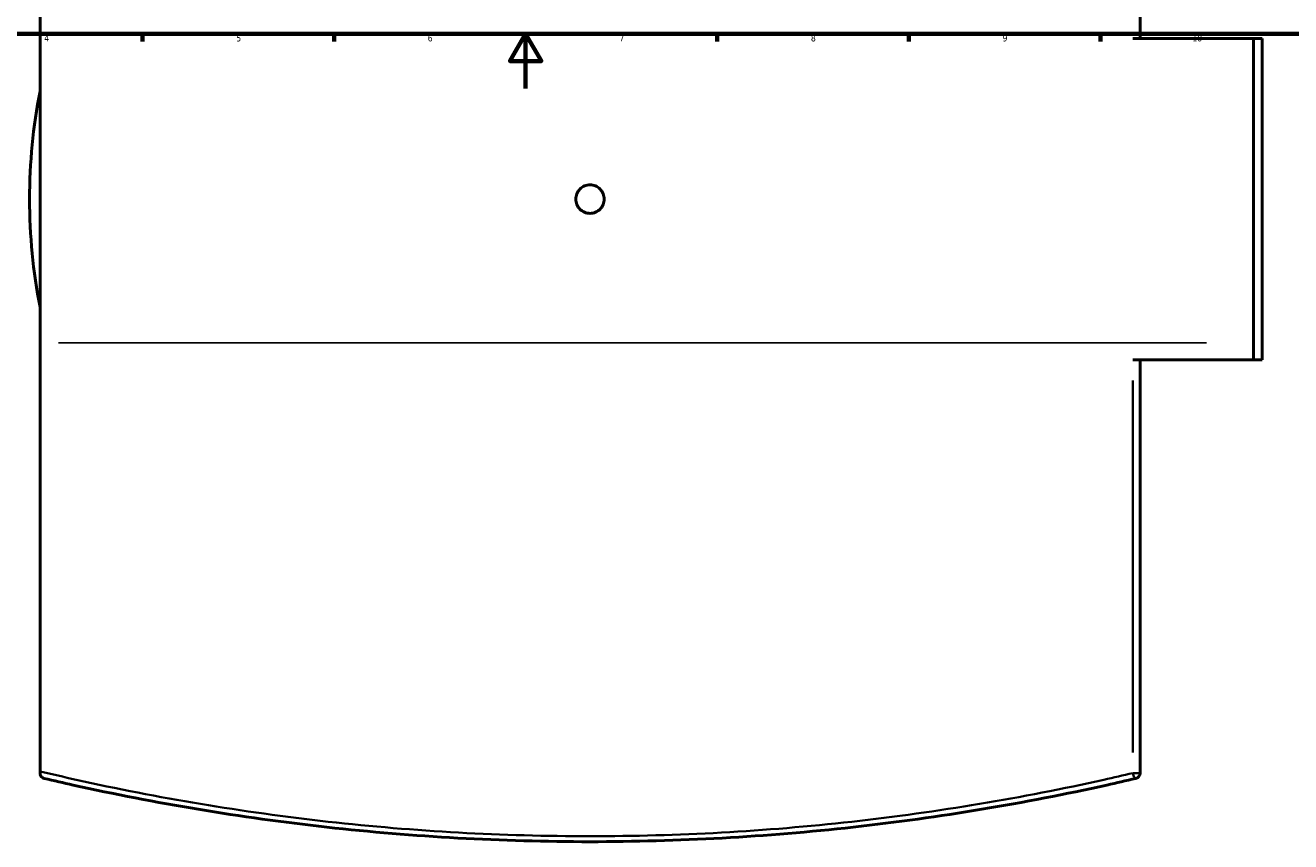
# Model space of a CAD drawing. Header units: millimetres. Extents: x -604 to 1146, y -422 to 904.
# Tile 5 of 11: x 238 to 700, y -275 to 23. Entities that reach past the tile are written whole.
import ezdxf

# ---------------------------------------------------------------- set-up
doc = ezdxf.new("R2010")
doc.units = ezdxf.units.MM
for name, color, linetype, lineweight in [('Border (ANSI)', 7, 'Continuous', 70), ('Sketch Geometry (ANSI)', 7, 'Continuous', 25), ('Visible (ANSI)', 7, 'Continuous', 50), ('Visible Narrow (ANSI)', 7, 'Continuous', 35)]:
    doc.layers.add(name, color=color, linetype=linetype, lineweight=lineweight)
doc.styles.add('Note Text (ANSI)', font='tahoma.ttf')

# ---------------------------------------------------------------- blocks, each defined once
blk = doc.blocks.new('Borders Default Border')
at = {"layer": 'Border (ANSI)'}
for p, q in [((280.33, 20), (280.33, 17.2)), ((350.42, 20), (350.42, 17.2)), ((490.58, 20), (490.58, 17.2)), ((560.67, 20), (560.67, 17.2)), ((630.75, 20), (630.75, 17.2))]:
    blk.add_line(p, q, dxfattribs=at)
at = {"layer": 'Border (ANSI)', "flags": 128}
for points in [[(20, 20), (20, 574), (821, 574), (821, 20), (20, 20)], [(420.5, 0), (420.5, 20), (414.73, 10), (426.27, 10), (420.5, 20)]]:
    blk.add_lwpolyline(points, dxfattribs=at)
at = {"layer": 'Border (ANSI)', "color": 5, "true_color": 0x0000ff, "char_height": 2.4, "attachment_point": 7, "style": 'Note Text (ANSI)'}
for s, insert in [('4', (244.45, 17.2)), ('5', (314.67, 17.15)), ('6', (384.69, 17.15)), ('7', (454.8, 17.2)), ('8', (524.84, 17.15)), ('9', (594.92, 17.15)), ('10', (664.35, 17.15))]:
    blk.add_mtext(s, dxfattribs=dict(at, insert=insert))

msp = doc.modelspace()

# ---------------------------------------------------------------- linework, layer by layer
at = {"layer": 'Sketch Geometry (ANSI)'}
msp.add_line((249.71, -93.08), (669.5, -93.08), dxfattribs=at)
at = {"layer": 'Visible (ANSI)'}
for p, q in [((242.91, -249.77), (242.91, 168.8)), ((645.21, 18.27), (645.21, 169.44)), ((642.55, 18.27), (686.76, 18.27)), ((686.76, -99.23), (686.76, 18.27)), ((686.76, 18.27), (689.91, 18.27)), ((689.91, -99.23), (689.91, 18.27)), ((686.76, -99.23), (642.55, -99.23)), ((645.21, -250.4), (645.21, -99.23)), ((689.91, -99.23), (686.76, -99.23)), ((242.91, -249.77), (242.91, -250.4))]:
    msp.add_line(p, q, dxfattribs=at)
for centre, radius, start, end in [((444.06, -40.48), 205, 168.8783, 191.1217), ((643.21, -250.4), 2, 283.2231, 0)]:
    msp.add_arc(centre, radius, start, end, dxfattribs=at)
for points, knots in [([(449.26, -40.48), (449.26, -41.13), (449.13, -41.83), (448.6, -43.11), (448.2, -43.7), (447.27, -44.62), (446.69, -45.02), (445.41, -45.55), (444.71, -45.68), (443.41, -45.68), (442.71, -45.55), (441.43, -45.02), (440.84, -44.62), (439.92, -43.7), (439.52, -43.11), (438.99, -41.83), (438.86, -41.13), (438.86, -39.83), (438.99, -39.13), (439.52, -37.85), (439.92, -37.27), (440.84, -36.34), (441.43, -35.94), (442.71, -35.41), (443.41, -35.28), (444.71, -35.28), (445.41, -35.41), (446.69, -35.94), (447.27, -36.34), (448.2, -37.27), (448.6, -37.85), (449.13, -39.13), (449.26, -39.83), (449.26, -40.48)], [0, 0, 0, 0, 0.195878, 0.195878, 0.391756, 0.391756, 0.587634, 0.587634, 0.783513, 0.783513, 0.979391, 0.979391, 1.175269, 1.175269, 1.371147, 1.371147, 1.567025, 1.567025, 1.762903, 1.762903, 1.958781, 1.958781, 2.154659, 2.154659, 2.350538, 2.350538, 2.546416, 2.546416, 2.742294, 2.742294, 2.938172, 2.938172, 3.13405, 3.13405, 3.13405, 3.13405]), ([(244.45, -252.34), (244.45, -252.34), (244.45, -252.34), (244.2, -252.28), (243.97, -252.18), (243.56, -251.89), (243.37, -251.71), (243.12, -251.31), (243.03, -251.12), (242.93, -250.74), (242.91, -250.57), (242.91, -250.4)], [-0.3828412, -0.3828412, -0.3828412, -0.3828412, -0.3817686, -0.3817686, -0.2547646, -0.2547646, -0.1390663, -0.1390663, -0.0557967, -0.0557967, 0, 0, 0, 0]), ([(244.45, -252.34), (247.97, -253.17), (251.51, -253.98), (285.05, -261.42), (316.12, -266.64), (379.49, -273.67), (411.78, -275.48), (444.06, -275.48), (476.34, -275.48), (508.62, -273.67), (571.99, -266.64), (603.06, -261.42), (636.61, -253.98), (640.15, -253.17), (643.67, -252.34)], [1.148588, 1.148588, 1.148588, 1.148588, 2.291965, 2.291965, 11.954257, 11.954257, 21.616553, 21.616553, 21.616553, 31.278849, 31.278849, 40.94114, 40.94114, 42.084457, 42.084457, 42.084457, 42.084457])]:
    msp.add_open_spline(points, degree=3, knots=knots, dxfattribs=at)
at = {"layer": 'Visible Narrow (ANSI)'}
for p, q in [((642.55, -106.79), (642.55, -242.84)), ((642.73, -250.4), (645.2, -250.4))]:
    msp.add_line(p, q, dxfattribs=at)
msp.add_ellipse((643.21, -250.4), major_axis=(0.46, -1.95), ratio=0.322969, start_param=4.718972, end_param=6.200858, dxfattribs=at)
msp.add_open_spline([(642.55, -250.4), (639.05, -251.22), (635.53, -252.03), (602.17, -259.45), (571.28, -264.66), (508.26, -271.68), (476.16, -273.48), (444.06, -273.48), (411.96, -273.48), (379.85, -271.68), (316.84, -264.66), (285.94, -259.45), (251.69, -251.83), (247.29, -250.81), (242.91, -249.77)], degree=3, knots=[-42.084457, -42.084457, -42.084457, -42.084457, -40.94114, -40.94114, -31.278849, -31.278849, -21.616553, -21.616553, -21.616553, -11.954257, -11.954257, -2.291965, -2.291965, -0.858405, -0.858405, -0.858405, -0.858405], dxfattribs=at)

# ---------------------------------------------------------------- block references
msp.add_blockref('Borders Default Border', (0, 0))

doc.saveas('drawing.dxf')
